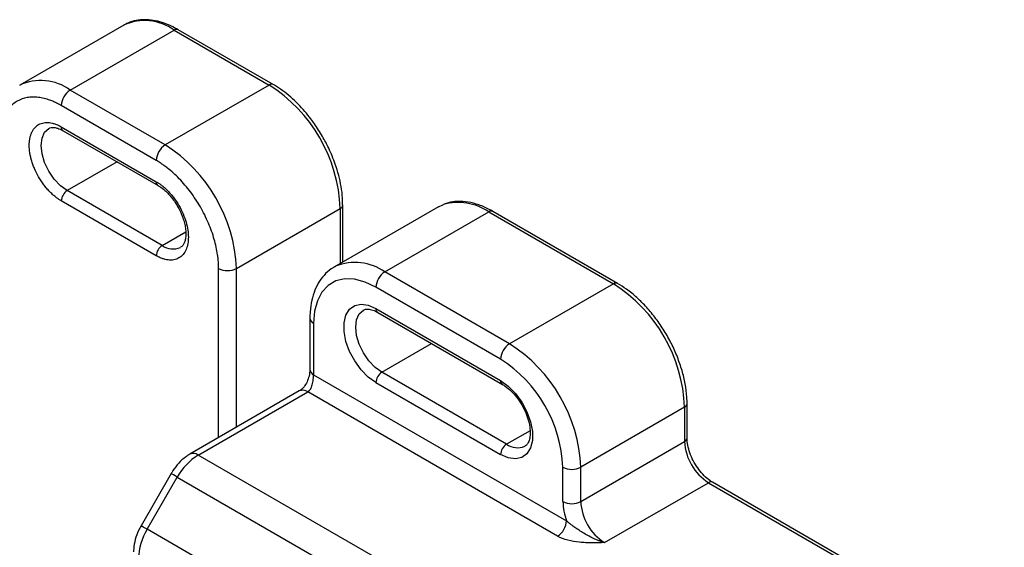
# Model space of a CAD drawing. Header units: millimetres. Extents: x 1 to 271, y 1 to 204.
# Tile 8 of 8: x 231 to 261, y 177 to 193. Entities that reach past the tile are written whole.
import ezdxf

# ---------------------------------------------------------------- set-up
doc = ezdxf.new("R2010")
doc.units = ezdxf.units.MM

msp = doc.modelspace()

# ---------------------------------------------------------------- linework, layer by layer
for p, q in [((234.3912, 192.975), (231.2976, 191.1891)), ((232.7975, 191.0405), (235.8911, 192.8264)), ((235.8911, 192.8264), (238.7195, 191.1936)), ((238.8445, 191.206), (236.0161, 192.8388)), ((238.7195, 191.1936), (235.6259, 189.4077)), ((235.6259, 189.4077), (232.7975, 191.0405)), ((235.3608, 188.9484), (232.5323, 190.5813)), ((232.5323, 189.9484), (235.3608, 188.3156)), ((232.5841, 189.834), (235.4125, 188.2012)), ((234.1918, 188.9059), (232.7091, 188.05)), ((235.5375, 186.4171), (232.7091, 188.05)), ((235.3608, 186.111), (232.5323, 187.7438)), ((237.7472, 185.7335), (240.8408, 187.5194)), ((243.761, 187.5666), (240.6668, 185.7804)), ((240.8408, 187.5194), (240.8408, 185.8808)), ((240.9141, 185.9231), (240.9141, 187.6214)), ((242.1667, 185.6318), (245.2603, 187.4177)), ((243.7458, 187.555), (243.9103, 187.637)), ((245.2603, 187.4177), (248.9726, 185.2747)), ((249.0976, 185.287), (245.3852, 187.4301)), ((235.5375, 186.4171), (236.2387, 186.8219)), ((237.2169, 180.6976), (237.2169, 185.7335)), ((237.7472, 181.0038), (237.7472, 185.7335)), ((240.6668, 185.7804), (240.6977, 185.7975)), ((245.879, 183.4888), (242.1667, 185.6318)), ((245.6138, 183.0295), (241.9015, 185.1726)), ((248.9726, 185.2747), (245.879, 183.4888)), ((241.9015, 184.5397), (245.6138, 182.3967)), ((241.9533, 184.4253), (245.6656, 182.2822)), ((239.9355, 184.2537), (239.9355, 182.7227)), ((240.0453, 184.1007), (240.0453, 182.5697)), ((242.0783, 182.6413), (243.5609, 183.4972)), ((240.0453, 182.5697), (247.5762, 178.2222)), ((245.7906, 180.4982), (242.0783, 182.6413)), ((239.6186, 182.0841), (236.3608, 180.2034)), ((241.9015, 182.3351), (245.6138, 180.192)), ((236.6108, 180.1787), (239.8686, 182.0594)), ((247.311, 177.7629), (239.8686, 182.0594)), ((251.0939, 181.6004), (248.0003, 179.8145)), ((251.0939, 181.6004), (251.0939, 180.5797)), ((251.1671, 180.6818), (251.1671, 181.7025)), ((246.4897, 180.9018), (245.7906, 180.4982)), ((248.0003, 178.7939), (251.0939, 180.5797)), ((253.6064, 170.3673), (236.6108, 180.1787)), ((247.47, 178.7939), (247.47, 179.8145)), ((248.0003, 178.7939), (248.0003, 179.8145)), ((235.8027, 179.6245), (234.9063, 178.0718)), ((235.0893, 177.9662), (235.9858, 179.5189)), ((235.9858, 179.5189), (252.9814, 169.7076)), ((248.7074, 177.5691), (251.801, 179.355)), ((251.801, 179.355), (260.4881, 174.34)), ((260.6131, 174.3524), (251.926, 179.3674)), ((252.0849, 168.1549), (235.0893, 177.9662))]:
    msp.add_line(p, q)
at = {"flags": 128}
for points in [[(232.7091, 188.05), (232.5078, 188.1968), (232.3202, 188.3948), (232.1591, 188.6305), (232.0355, 188.8879), (231.9578, 189.1494), (231.9313, 189.3972), (231.9578, 189.6144), (232.0355, 189.7861), (232.1591, 189.9008), (232.1621, 189.9025)], [(241.9015, 185.1726), (241.5792, 185.3261), (241.2667, 185.4098), (240.9734, 185.4212), (240.7084, 185.3599), (240.4796, 185.2277), (240.294, 185.0288), (240.1573, 184.7691), (240.0735, 184.4566), (240.0453, 184.1007)], [(241.9015, 182.3351), (241.6731, 182.499), (241.4579, 182.7174), (241.2685, 182.9777), (241.1159, 183.2647), (241.0089, 183.5618), (240.9539, 183.8516), (240.9539, 184.1173), (241.0089, 184.3436), (241.1159, 184.5171), (241.2685, 184.6279), (241.4579, 184.6696), (241.6731, 184.6396), (241.9015, 184.5397)], [(242.0783, 182.6413), (241.877, 182.7881), (241.6894, 182.9861), (241.5283, 183.2218), (241.4047, 183.4792), (241.327, 183.7407), (241.3005, 183.9885), (241.327, 184.2056), (241.4047, 184.3774), (241.5283, 184.4921), (241.5348, 184.4958)], [(245.6138, 182.3967), (245.8423, 182.2327), (246.0574, 182.0143), (246.2468, 181.754), (246.3994, 181.467), (246.5064, 181.17), (246.5614, 180.8801), (246.5614, 180.6144), (246.5064, 180.3882), (246.3994, 180.2146), (246.2468, 180.1038), (246.0574, 180.0622), (245.8423, 180.0922), (245.6138, 180.192)], [(235.9858, 179.5189), (235.9216, 179.5559), (235.8695, 179.586), (235.8315, 179.608), (235.809, 179.6209), (235.8027, 179.6245)], [(235.0893, 177.9662), (235.0251, 178.0033), (234.973, 178.0333), (234.935, 178.0553), (234.9125, 178.0683), (234.9063, 178.0718)]]:
    msp.add_lwpolyline(points, dxfattribs=at)
for centre, radius, start, end in [((235.0139, 191.6154), 1.4954, 54.08226, 114.60729), ((235.9643, 192.7242), 0.1257, 65.69288, 125.61758), ((231.9243, 189.8605), 1.4679, 53.4999, 115.71157), ((238.792, 191.0984), 0.1196, 63.65989, 127.29178), ((236.2681, 187.3288), 4.5767, 2.38686, 57.61314), ((233.108, 190.5551), 0.5763, 122.60548, 177.39452), ((232.6513, 189.9333), 0.1199, 172.74417, 235.94365), ((235.9365, 188.9222), 0.5763, 122.60548, 177.39452), ((233.1745, 185.5429), 4.5767, 2.38686, 57.61314), ((235.479, 188.3003), 0.1192, 172.62845, 237.1077), ((232.9161, 187.7263), 0.3842, 122.60548, 177.39452), ((244.3509, 186.0842), 1.6141, 55.70746, 105.83899), ((240.7952, 187.6292), 0.119, 292.58062, 357.54283), ((245.3335, 187.3155), 0.1257, 65.69288, 125.61758), ((235.7446, 186.0935), 0.3842, 122.60548, 177.39452), ((235.8601, 186.867), 0.5535, 234.35682, 293.92849), ((241.28, 184.3649), 1.5464, 55.01257, 112.11734), ((237.4821, 186.2453), 0.5764, 242.60967, 297.39033), ((242.4772, 185.1464), 0.5763, 122.60548, 177.39452), ((249.0458, 185.1724), 0.1258, 65.70803, 125.61626), ((246.5211, 181.4098), 4.5767, 2.38686, 57.61314), ((242.024, 184.5262), 0.1232, 173.70115, 234.98667), ((240.1148, 184.2665), 0.1798, 184.04301, 247.2623), ((246.1895, 183.0033), 0.5763, 122.60548, 177.39452), ((243.4275, 179.6239), 4.5767, 2.38686, 57.61314), ((243.4571, 179.641), 4.0166, 2.4763, 57.5237), ((240.1232, 182.7414), 0.1886, 185.6948, 245.62534), ((242.2853, 182.3176), 0.3842, 122.60548, 177.39452), ((245.7392, 182.3844), 0.126, 174.40531, 234.0077), ((239.7221, 181.8549), 0.2515, 54.38242, 114.30712), ((251.042, 181.715), 0.1257, 294.37602, 354.28961), ((251.042, 180.6943), 0.1257, 294.37466, 354.3052), ((245.9976, 180.1745), 0.3842, 122.60548, 177.39452), ((246.1137, 180.9496), 0.5551, 234.40564, 293.38218), ((252.6291, 180.6496), 1.5368, 182.60548, 237.39452), ((237.5651, 178.6486), 1.8033, 121.95467, 151.14439), ((236.4657, 179.9879), 0.2397, 52.74583, 115.96419), ((247.7351, 180.3263), 0.5764, 242.60967, 297.39033), ((251.8742, 179.2528), 0.1257, 65.69288, 125.61758), ((249.2154, 178.8225), 1.7457, 180.94168, 200.11513), ((247.7351, 179.3056), 0.5764, 242.60967, 297.39033), ((249.5355, 178.8637), 1.5368, 182.60548, 237.39452), ((247.0005, 178.2484), 0.5763, 302.60548, 357.39452), ((236.6329, 177.0335), 1.8035, 148.85627, 178.0435)]:
    msp.add_arc(centre, radius, start, end)
for points, knots in [([(236.016, 192.8369), (235.9418, 192.878), (235.7813, 192.9668), (235.5319, 193.0605), (235.2708, 193.1238), (235.011, 193.1451), (234.757, 193.1189), (234.5428, 193.0603), (234.4274, 192.989), (234.3838, 192.9621)], [0, 0, 0, 0, 0.129406, 0.2798559, 0.4320013, 0.5859458, 0.7423084, 0.9027737, 1, 1, 1, 1]), ([(240.3111, 189.6628), (240.2337, 189.7897), (240.1249, 189.9681), (239.9443, 190.2137), (239.7832, 190.4132), (239.5811, 190.6319), (239.3612, 190.8395), (239.1244, 191.0264), (238.9502, 191.1492), (238.8554, 191.1984), (238.8444, 191.2041)], [0, 0, 0, 0, 0.1952273, 0.2743611, 0.4049214, 0.5391698, 0.6818842, 0.8293692, 0.9802964, 1, 1, 1, 1]), ([(232.5323, 190.5813), (232.5134, 190.592), (232.4757, 190.6134), (232.4191, 190.6429), (232.3627, 190.6706), (232.3065, 190.696), (232.2504, 190.7195), (232.154, 190.7563), (232.0186, 190.7976), (231.8457, 190.8293), (231.677, 190.8381), (231.4588, 190.8168), (231.2104, 190.7274), (231.0089, 190.557), (230.8814, 190.3786), (230.8046, 190.2282), (230.7456, 190.0625), (230.7094, 189.9059), (230.6889, 189.763), (230.6782, 189.639), (230.6768, 189.5526), (230.6762, 189.5094)], [0, 0, 0, 0, 0.0194535, 0.0388726, 0.0582753, 0.0776798, 0.0971043, 0.1165667, 0.1783143, 0.2400936, 0.3044154, 0.3687691, 0.5000067, 0.6312443, 0.6955661, 0.7599198, 0.8216673, 0.8834467, 0.9223148, 0.9611176, 1, 1, 1, 1]), ([(231.5777, 189.3972), (231.5779, 189.4106), (231.5781, 189.4373), (231.5801, 189.4764), (231.5833, 189.5148), (231.5877, 189.5522), (231.5966, 189.6088), (231.6134, 189.6816), (231.6438, 189.7668), (231.6833, 189.8442), (231.7488, 189.936), (231.8525, 190.0236), (231.9802, 190.0696), (232.0924, 190.0805), (232.1792, 190.076), (232.2681, 190.0597), (232.3472, 190.0356), (232.4161, 190.008), (232.4741, 189.9809), (232.5129, 189.9593), (232.5323, 189.9484)], [0, 0, 0, 0, 0.0233342, 0.0466266, 0.0699083, 0.0932106, 0.1165649, 0.1782975, 0.240092, 0.3043988, 0.3687677, 0.5000056, 0.6312435, 0.6955503, 0.7599192, 0.8216519, 0.8834464, 0.9223079, 0.9611107, 1, 1, 1, 1]), ([(232.1626, 189.8984), (232.1715, 189.9045), (232.2001, 189.9242), (232.2654, 189.934), (232.3703, 189.9245), (232.4791, 189.8915), (232.5547, 189.8481), (232.5847, 189.8308)], [0, 0, 0, 0, 0.11893511, 0.38062477, 0.61536698, 0.84700585, 1, 1, 1, 1]), ([(240.9097, 187.6236), (240.9099, 187.6934), (240.9105, 187.87), (240.8706, 188.166), (240.7985, 188.5024), (240.705, 188.8077), (240.6014, 189.0786), (240.4791, 189.3563), (240.3744, 189.5474), (240.3111, 189.6628)], [0, 0, 0, 0, 0.1093222, 0.2765667, 0.4372485, 0.5974606, 0.7136851, 0.8269739, 1, 1, 1, 1]), ([(232.5323, 187.7438), (232.5207, 187.7506), (232.4974, 187.7644), (232.4625, 187.7868), (232.4278, 187.8105), (232.3931, 187.8357), (232.3397, 187.8768), (232.2681, 187.9375), (232.1792, 188.0239), (232.0925, 188.1196), (231.9802, 188.2601), (231.8525, 188.4535), (231.7489, 188.6608), (231.6833, 188.8283), (231.6438, 188.9512), (231.6135, 189.0715), (231.5948, 189.1735), (231.5843, 189.2592), (231.5788, 189.3293), (231.5781, 189.3746), (231.5777, 189.3972)], [0, 0, 0, 0, 0.0233342, 0.0466266, 0.0699083, 0.0932106, 0.1165649, 0.1782975, 0.240092, 0.3043988, 0.3687677, 0.5000056, 0.6312435, 0.6955503, 0.7599192, 0.8216519, 0.8834464, 0.9223079, 0.9611107, 1, 1, 1, 1]), ([(237.2169, 185.7335), (237.2168, 185.7554), (237.2164, 185.7992), (237.2137, 185.866), (237.2095, 185.9336), (237.2034, 186.0021), (237.1957, 186.0713), (237.1794, 186.192), (237.1475, 186.3668), (237.0885, 186.6005), (237.0117, 186.8396), (236.8842, 187.1653), (236.6826, 187.5684), (236.4344, 187.9445), (236.2161, 188.2177), (236.0475, 188.4037), (235.8745, 188.5717), (235.7207, 188.7023), (235.5868, 188.8033), (235.474, 188.8808), (235.3985, 188.9259), (235.3608, 188.9484)], [0, 0, 0, 0, 0.0194535, 0.0388726, 0.0582753, 0.0776798, 0.0971043, 0.1165667, 0.1783143, 0.2400936, 0.3044154, 0.3687691, 0.5000067, 0.6312443, 0.6955661, 0.7599198, 0.8216673, 0.8834467, 0.9223148, 0.9611176, 1, 1, 1, 1]), ([(235.3608, 188.3156), (235.3724, 188.3088), (235.3957, 188.295), (235.4306, 188.2726), (235.4653, 188.2489), (235.5, 188.2237), (235.5534, 188.1826), (235.625, 188.1219), (235.7139, 188.0355), (235.8006, 187.9398), (235.9129, 187.7993), (236.0406, 187.6058), (236.1646, 187.358), (236.2532, 187.1093), (236.3044, 186.8743), (236.3207, 186.6591), (236.3044, 186.4628), (236.2532, 186.2869), (236.1646, 186.1405), (236.0406, 186.0358), (235.9129, 185.9898), (235.8006, 185.9789), (235.7139, 185.9834), (235.625, 185.9997), (235.5459, 186.0238), (235.477, 186.0514), (235.419, 186.0785), (235.3802, 186.1001), (235.3608, 186.111)], [0, 0, 0, 0, 0.0116725, 0.0233241, 0.0349703, 0.0466268, 0.0583094, 0.0891899, 0.1201015, 0.1522697, 0.184469, 0.2501183, 0.3157675, 0.3800526, 0.4417717, 0.5000028, 0.5582339, 0.619953, 0.6842381, 0.7498873, 0.8155366, 0.8477048, 0.8799042, 0.9107847, 0.9416963, 0.961136, 0.9805464, 1, 1, 1, 1]), ([(235.4131, 188.198), (235.4271, 188.1907), (235.491, 188.1574), (235.5999, 188.0708), (235.7229, 187.9528), (235.8283, 187.8306), (235.9188, 187.7082), (235.9726, 187.619), (235.9961, 187.5801)], [0, 0, 0, 0, 0.0698142, 0.3189476, 0.5091751, 0.6675172, 0.8548136, 1, 1, 1, 1]), ([(245.3852, 187.4301), (245.328, 187.4615), (245.1626, 187.5524), (244.8868, 187.6599), (244.5647, 187.7292), (244.264, 187.7328), (244.057, 187.6922), (243.9545, 187.6556), (243.935, 187.6487)], [0, 0, 0, 0, 0.114761, 0.3318868, 0.5489226, 0.7632594, 0.9548024, 1, 1, 1, 1]), ([(235.9961, 187.5801), (236.0382, 187.5007), (236.0974, 187.3893), (236.1609, 187.2217), (236.203, 187.0824), (236.2335, 186.9258), (236.2453, 186.7772), (236.2376, 186.6431), (236.2123, 186.5302), (236.1721, 186.4437), (236.1303, 186.3891), (236.0978, 186.3723), (236.084, 186.3651)], [0, 0, 0, 0, 0.1445925, 0.2030333, 0.2981965, 0.3941223, 0.4939401, 0.5949213, 0.6970522, 0.8021815, 0.9162974, 1, 1, 1, 1]), ([(240.7088, 185.7953), (240.6807, 185.7827), (240.5663, 185.7314), (240.3985, 185.5837), (240.215, 185.3608), (240.0765, 185.092), (239.9821, 184.7846), (239.9405, 184.4995), (239.9368, 184.316), (239.9355, 184.2537)], [0, 0, 0, 0, 0.0539917, 0.2202635, 0.385989, 0.5546297, 0.7285641, 0.9078443, 1, 1, 1, 1]), ([(251.1671, 181.7025), (251.1657, 181.7688), (251.1618, 181.9601), (251.1184, 182.2911), (251.0234, 182.6929), (250.8844, 183.0974), (250.7055, 183.4956), (250.4904, 183.8798), (250.2435, 184.2418), (249.9699, 184.5746), (249.6747, 184.8699), (249.3817, 185.1109), (249.1862, 185.2321), (249.0976, 185.287)], [0, 0, 0, 0, 0.05144136, 0.14822478, 0.24484894, 0.34127106, 0.43753084, 0.53371403, 0.62992322, 0.7262373, 0.82276364, 0.91961134, 1, 1, 1, 1]), ([(241.5337, 184.4922), (241.5594, 184.5041), (241.6081, 184.5267), (241.7318, 184.5196), (241.8539, 184.4798), (241.9326, 184.4366), (241.9533, 184.4253)], [0, 0, 0, 0, 0.3118154, 0.5917593, 0.8928941, 1, 1, 1, 1]), ([(239.9355, 182.7227), (239.9303, 182.6596), (239.9208, 182.5428), (239.8553, 182.3576), (239.7775, 182.2263), (239.6957, 182.1348), (239.6458, 182.102), (239.6186, 182.0841)], [0, 0, 0, 0, 0.2748113, 0.5077698, 0.730862, 0.8532359, 1, 1, 1, 1]), ([(239.8686, 182.0594), (239.8747, 182.0631), (239.8869, 182.0706), (239.904, 182.0842), (239.92, 182.0992), (239.9348, 182.1158), (239.9482, 182.1338), (239.9647, 182.1601), (239.9853, 182.2048), (240.0068, 182.2709), (240.0227, 182.345), (240.0331, 182.4118), (240.0401, 182.4693), (240.0445, 182.5222), (240.0451, 182.5538), (240.0453, 182.5697)], [0, 0, 0, 0, 0.0434893, 0.0865319, 0.1292045, 0.1715864, 0.213758, 0.2558012, 0.343506, 0.48085, 0.6141827, 0.7205594, 0.8140738, 0.9070359, 1, 1, 1, 1]), ([(245.6656, 182.2822), (245.6952, 182.264), (245.7819, 182.2105), (245.9307, 182.0844), (246.0989, 181.8955), (246.2482, 181.6742), (246.3684, 181.4346), (246.4521, 181.1918), (246.4952, 180.9621), (246.4978, 180.7618), (246.4663, 180.6036), (246.4087, 180.5006), (246.3709, 180.4544), (246.3391, 180.4448), (246.3352, 180.4437)], [0, 0, 0, 0, 0.0481745, 0.141377, 0.2356319, 0.3307331, 0.4261898, 0.5213446, 0.6155224, 0.7082631, 0.7996364, 0.8910842, 0.9866753, 1, 1, 1, 1]), ([(251.926, 179.3674), (251.8981, 179.3846), (251.8161, 179.4353), (251.6746, 179.5566), (251.5155, 179.7393), (251.3759, 179.9532), (251.2662, 180.1835), (251.1943, 180.4134), (251.169, 180.5794), (251.1675, 180.6623), (251.1671, 180.6818)], [0, 0, 0, 0, 0.0746495, 0.2191745, 0.3655493, 0.5133733, 0.661719, 0.8093287, 0.9550315, 1, 1, 1, 1]), ([(236.3608, 180.2034), (236.3164, 180.1755), (236.1981, 180.101), (236.0245, 179.9391), (235.8869, 179.7645), (235.8205, 179.6541), (235.8027, 179.6245)], [0, 0, 0, 0, 0.2021564, 0.5385042, 0.8763732, 1, 1, 1, 1]), ([(234.9063, 178.0718), (234.8811, 178.0255), (234.8103, 177.8949), (234.727, 177.6639), (234.6874, 177.45), (234.6847, 177.3289), (234.684, 177.2991)], [0, 0, 0, 0, 0.1889896, 0.5319452, 0.8849108, 1, 1, 1, 1]), ([(248.7074, 177.5691), (248.688, 177.5748), (248.6516, 177.5855), (248.6008, 177.6025), (248.5575, 177.6182), (248.4991, 177.6408), (248.4269, 177.6714), (248.3092, 177.727), (248.1741, 177.7994), (248.024, 177.8902), (247.8904, 177.9773), (247.7831, 178.0526), (247.699, 178.1161), (247.6342, 178.1684), (247.5954, 178.2044), (247.5762, 178.2222)], [0, 0, 0, 0, 0.048126, 0.0901333, 0.1260324, 0.1558127, 0.2354698, 0.3066703, 0.4526126, 0.5807978, 0.6996629, 0.8093903, 0.8747512, 0.938284, 1, 1, 1, 1]), ([(248.7074, 177.5691), (248.584, 177.5659), (248.4606, 177.5626), (248.2756, 177.5636), (248.214, 177.5649), (248.0908, 177.5703), (248.0289, 177.5745), (247.8463, 177.5927), (247.7281, 177.6121), (247.5024, 177.6723), (247.399, 177.7121), (247.311, 177.7629)], [0, 0, 0, 0, 0.25, 0.25, 0.375, 0.375, 0.5, 0.5, 0.75, 0.75, 1, 1, 1, 1])]:
    msp.add_open_spline(points, degree=3, knots=knots)

doc.saveas('drawing.dxf')
